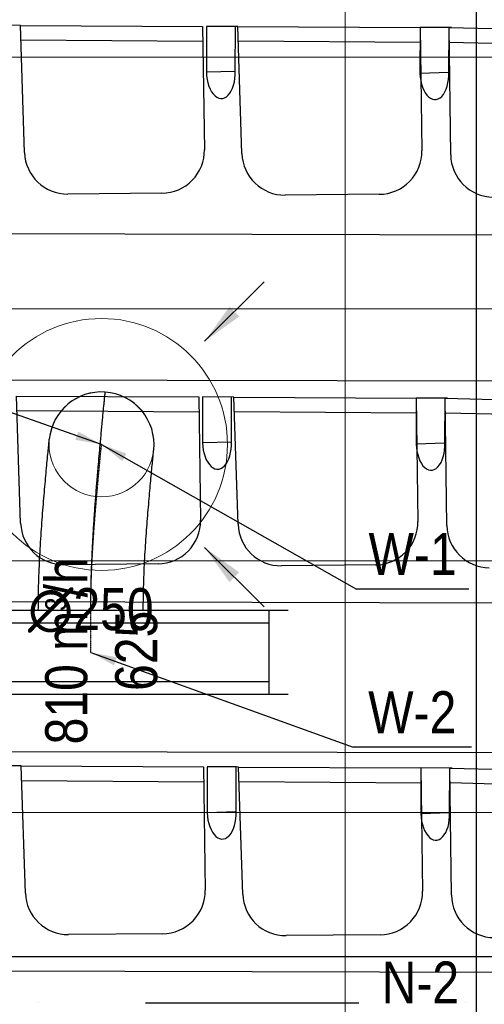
# Model space of a CAD drawing. Header units: millimetres. Extents: x -32221 to 212500, y 31663 to 93766.
# Tile 20 of 256: x 20848 to 21954, y 41738 to 44084. Entities that reach past the tile are written whole.
import ezdxf

# ---------------------------------------------------------------- set-up
doc = ezdxf.new("R2010")
doc.units = ezdxf.units.MM
doc.linetypes.add('DASHDOT', pattern=[1, 0.5, -0.25, 0, -0.25])
doc.linetypes.add('DASHDOTX2', pattern=[50.8, 25.4, -12.7, 0, -12.7])
doc.layers.get('0').update_dxf_attribs({"color": 251})
for name, color, linetype in [('FLUID-N-100-NUM', 251, 'Continuous'), ('FLUID-W', 251, 'Continuous'), ('FLUID-W-100-ARRGR', 251, 'Continuous'), ('FLUID-W-100-DIM', 251, 'Continuous'), ('FLUID-W-100-INF', 251, 'Continuous'), ('FLUID-W-100-NUM', 251, 'Continuous'), ('FLUID-W-SYM', 251, 'Continuous'), ('osie', 251, 'Continuous'), ('Sciany', 251, 'Continuous'), ('Wyposazenie', 251, 'Continuous')]:
    doc.layers.add(name, color=color, linetype=linetype)
doc.layers.add('kasetony', color=251, linetype='Continuous', lineweight=5)
doc.layers.add('Wywiewniki', color=251, linetype='Continuous', lineweight=20)
doc.styles.add('FDBES', font='simplex.shx')
doc.styles.get("Standard").update_dxf_attribs({"font": 'ARIALN.TTF'})
doc.linetypes.add('ZIGZAG', pattern='A,0.0001,-0.2,[131,ltypeshp.shx,S=0.2,R=0,X=-0.2,Y=0],-0.4,[131,ltypeshp.shx,S=0.2,R=180,X=0.2,Y=0],-0.2', length=0.8001)
doc.dimstyles.new('FDBES', dxfattribs={"dimscale": 50, "dimtxt": 4, "dimasz": 2.5, "dimexe": 0.8, "dimexo": 2, "dimgap": 1, "dimtad": 1, "dimdsep": 46, "dimtxsty": 'FDBES', "dimcen": 2.5, "dimclrd": 4, "dimclre": 5, "dimadec": 0, "dimazin": 0, "dimtfac": 1, "dimtmove": 0, "dimatfit": 3, "dimfxl": 1, "dimarcsym": 0})

# ---------------------------------------------------------------- blocks, each defined once
blk = doc.blocks.new('*U194')
at = {"color": 14, "linetype": 'Continuous', "lineweight": -2}
for p, q in [((-100, 470), (-100, -470)), ((100, 470), (100, -470))]:
    blk.add_line(p, q, dxfattribs=at)
at = {"color": 0, "linetype": 'ByBlock', "lineweight": -2}
for p, q in [((100, 425), (-100, 425)), ((-100, -425), (100, -425))]:
    blk.add_line(p, q, dxfattribs=at)
at = {"color": 1, "linetype": 'Continuous', "lineweight": -3}
for p, q in [((-70, 425), (-70, -425)), ((70, 425), (70, -425))]:
    blk.add_line(p, q, dxfattribs=at)
blk = doc.blocks.new('*U183')
at = {"layer": 'FLUID-W-SYM', "color": 2, "linetype": 'DASHDOT', "lineweight": -3}
for q in [(50, 0), (-20, 0)]:
    blk.add_line((-50, 0), q, dxfattribs=at)
blk = doc.blocks.new('*U182')
at = {"color": 0, "linetype": 'ByBlock', "lineweight": -2}
blk.add_circle((0, 0), 0.05, dxfattribs=at)
blk = doc.blocks.new('*U214')
at = {"color": 14, "linetype": 'Continuous', "lineweight": -2, "extrusion": (-1, -1.82781e-16, -1.96635e-16)}
blk.add_ellipse((0, 0), major_axis=(0, 124.7, 8.8), ratio=1, start_param=0, end_param=1.540828, dxfattribs=at)
at = {"color": 14, "linetype": 'Continuous', "lineweight": -2, "extrusion": (-1, -1.85511e-18, -1.6533e-16)}
blk.add_ellipse((0, 0), major_axis=(0, -12.6, 124.4), ratio=1, start_param=0, end_param=1.600795, dxfattribs=at)
at = {"color": 20, "linetype": 'ZIGZAG', "lineweight": -2, "ltscale": 50}
for points, knots in [([(0, -395.6, -25.6), (0, -376.2, -25.6), (0, -337.4, -25.1), (0, -285.5, -23.4), (0, -240.4, -21.3), (0, -201.9, -19.1), (0, -163.9, -16.6), (0, -126.5, -13.9), (0, -100.5, -11.8), (0, -85.4, -10.5), (0, -79.4, -10), (0, -68.8, -9.1), (0, -50.8, -7.6), (0, -27, -5.5), (0, -3.7, -3.4), (0, 16.1, -1.6), (0, 32.5, -0.1), (0, 48.4, 1.4), (0, 63.4, 2.8), (0, 77.5, 4.2), (0, 90.5, 5.4), (0, 101.9, 6.6), (0, 109.9, 7.3), (0, 115.8, 7.9), (0, 120.1, 8.4), (0, 123, 8.7), (0, 124.4, 8.8), (0, 124.7, 8.8), (0, 124.7, 8.8)], [0, 0, 0, 0, 47.23951, 94.479021, 125.972028, 157.465034, 188.958041, 220.451048, 251.944055, 255.880681, 259.817307, 267.690559, 283.437062, 307.056817, 330.676572, 346.423076, 362.169579, 377.916083, 393.662586, 409.409089, 425.155593, 440.902096, 456.6486, 464.521852, 476.331729, 488.141607, 496.014858, 503.88811, 503.88811, 503.88811, 503.88811]), ([(0, -395.6, -150.6), (0, -384.6, -150.5), (0, -362.5, -150.4), (0, -318.5, -149.4), (0, -264.2, -147.2), (0, -201.1, -143.2), (0, -141.6, -138.5), (0, -86.3, -133.8), (0, -45.4, -130), (0, -18, -127.4), (0, -1.5, -125.8), (0, 7.9, -124.8), (0, 11.8, -124.4), (0, 12.3, -124.4), (0, 12.6, -124.4)], [0, 0, 0, 0, 33.088523, 66.177046, 132.354092, 198.531138, 264.708184, 330.88523, 397.062276, 430.150799, 463.239322, 496.327845, 512.872107, 529.416368, 529.416368, 529.416368, 529.416368]), ([(0, -395.6, 99.4), (0, -385.1, 99.5), (0, -364, 99.6), (0, -322, 100.6), (0, -270.4, 102.9), (0, -211, 106.8), (0, -155.2, 111.2), (0, -103.5, 115.7), (0, -65.4, 119.2), (0, -40.2, 121.6), (0, -25.1, 123.1), (0, -16.5, 124), (0, -13.2, 124.3), (0, -12.8, 124.3), (0, -12.6, 124.4)], [0, 0, 0, 0, 31.610483, 63.220967, 126.441933, 189.6629, 252.883867, 316.104834, 379.3258, 410.936284, 442.546767, 474.15725, 489.962492, 505.767734, 505.767734, 505.767734, 505.767734])]:
    blk.add_open_spline(points, degree=3, knots=knots, dxfattribs=at)
at = {"layer": 'FLUID-W-SYM', "color": 2, "linetype": 'DASHDOT', "lineweight": -3}
blk.add_open_spline([(0, -395.6, -25.6), (0, -310, -25.6), (0, -147, -14.8), (0, 0), (0, 0)], degree=3, knots=[0, 0, 0, 0, 256.734191, 503.88811, 503.88811, 503.88811, 503.88811], dxfattribs=at)
blk = doc.blocks.new('*U42')
at = {"color": 0, "insert": (-1135.2, 398.6), "char_height": 100, "width": 1600, "attachment_point": 5, "line_spacing_factor": 1.1}
blk.add_mtext('Smay\\PNS8-R1-A-625-54-SL9010/ SRt-300-g-248P\\P625', dxfattribs=at)
blk.add_mtext('Smay\\PNS8-R1-A-625-54-SL9010/ SRt-300-g-248P\\P625', dxfattribs=at)
blk.add_mtext('Smay\\PNS8-R1-A-625-54-SL9010/ SRt-300-g-248P\\P625', dxfattribs=at)
blk.add_mtext('Smay\\PNS8-R1-A-625-54-SL9010/ SRt-300-g-248P\\P625', dxfattribs=at)
blk.add_mtext('Smay\\PNS8-R1-A-625-54-SL9010/ SRt-300-g-248P\\P625', dxfattribs=at)
blk.add_mtext('Smay\\PNS8-R1-A-625-54-SL9010/ SRt-300-g-248P\\P625', dxfattribs=at)
blk.add_mtext('Smay\\PNS8-R1-A-625-54-SL9010/ SRt-300-g-248P\\P625', dxfattribs=at)
blk.add_mtext('Smay\\PNS8-R1-A-625-54-SL9010/ SRt-300-g-248P\\P625', dxfattribs=at)
blk.add_mtext('Smay\\PNS8-R1-A-625-54-SL9010/ SRt-300-g-248P\\P625', dxfattribs=at)
blk.add_mtext('Smay\\PNS8-R1-A-625-54-SL9010/ SRt-300-g-248P\\P625', dxfattribs=at)
blk.add_mtext('Smay\\PNS8-R1-A-625-54-SL9010/ SRt-300-g-248P\\P625', dxfattribs=at)
blk.add_mtext('Smay\\PNS8-R1-A-625-54-SL9010/ SRt-300-g-248P\\P625', dxfattribs=at)
blk.add_mtext('Smay\\PNS8-R1-A-625-54-SL9010/ SRt-300-g-248P\\P625', dxfattribs=at)
blk.add_mtext('Smay\\PNS8-R1-A-625-54-SL9010/ SRt-300-g-248P\\P625', dxfattribs=at)
blk.add_mtext('Smay\\PNS8-R1-A-625-54-SL9010/ SRt-300-g-248P\\P625', dxfattribs=at)
blk.add_mtext('Smay\\PNS8-R1-A-625-54-SL9010/ SRt-300-g-248P\\P625', dxfattribs=at)
at = {"color": 0}
blk.add_leader([(0, 0), (-411.7, 144.5)], dimstyle='FDBES', override={"dimscale": 25, "dimclrd": 0, "dimclre": 0}, dxfattribs=at)
blk.add_leader([(0, 0), (-411.7, 144.5)], dimstyle='FDBES', override={"dimscale": 25, "dimclrd": 0, "dimclre": 0}, dxfattribs=at)
blk.add_leader([(0, 0), (-411.7, 144.5)], dimstyle='FDBES', override={"dimscale": 25, "dimclrd": 0, "dimclre": 0}, dxfattribs=at)
blk.add_leader([(0, 0), (-411.7, 144.5)], dimstyle='FDBES', override={"dimscale": 25, "dimclrd": 0, "dimclre": 0}, dxfattribs=at)
blk.add_leader([(0, 0), (-411.7, 144.5)], dimstyle='FDBES', override={"dimscale": 25, "dimclrd": 0, "dimclre": 0}, dxfattribs=at)
blk.add_leader([(0, 0), (-411.7, 144.5)], dimstyle='FDBES', override={"dimscale": 25, "dimclrd": 0, "dimclre": 0}, dxfattribs=at)
blk.add_leader([(0, 0), (-411.7, 144.5)], dimstyle='FDBES', override={"dimscale": 25, "dimclrd": 0, "dimclre": 0}, dxfattribs=at)
blk.add_leader([(0, 0), (-411.7, 144.5)], dimstyle='FDBES', override={"dimscale": 25, "dimclrd": 0, "dimclre": 0}, dxfattribs=at)
blk.add_leader([(0, 0), (-411.7, 144.5)], dimstyle='FDBES', override={"dimscale": 25, "dimclrd": 0, "dimclre": 0}, dxfattribs=at)
blk.add_leader([(0, 0), (-411.7, 144.5)], dimstyle='FDBES', override={"dimscale": 25, "dimclrd": 0, "dimclre": 0}, dxfattribs=at)
blk.add_leader([(0, 0), (-411.7, 144.5)], dimstyle='FDBES', override={"dimscale": 25, "dimclrd": 0, "dimclre": 0}, dxfattribs=at)
blk.add_leader([(0, 0), (-411.7, 144.5)], dimstyle='FDBES', override={"dimscale": 25, "dimclrd": 0, "dimclre": 0}, dxfattribs=at)
blk.add_leader([(0, 0), (-411.7, 144.5)], dimstyle='FDBES', override={"dimscale": 25, "dimclrd": 0, "dimclre": 0}, dxfattribs=at)
blk.add_leader([(0, 0), (-411.7, 144.5)], dimstyle='FDBES', override={"dimscale": 25, "dimclrd": 0, "dimclre": 0}, dxfattribs=at)
blk.add_leader([(0, 0), (-411.7, 144.5)], dimstyle='FDBES', override={"dimscale": 25, "dimclrd": 0, "dimclre": 0}, dxfattribs=at)
blk.add_leader([(0, 0), (-411.7, 144.5)], dimstyle='FDBES', override={"dimscale": 25, "dimclrd": 0, "dimclre": 0}, dxfattribs=at)
blk = doc.blocks.new('*U106')
at = {"color": 6}
blk.add_line((910.1, 72.3), (660.2, 72.3), dxfattribs=at)
blk.add_line((910.1, 72.3), (660.2, 72.3), dxfattribs=at)
blk.add_line((910.1, 72.3), (660.2, 72.3), dxfattribs=at)
blk.add_line((910.1, 72.3), (660.2, 72.3), dxfattribs=at)
blk.add_line((910.1, 72.3), (660.2, 72.3), dxfattribs=at)
blk.add_line((910.1, 72.3), (660.2, 72.3), dxfattribs=at)
blk.add_line((910.1, 72.3), (660.2, 72.3), dxfattribs=at)
blk.add_line((910.1, 72.3), (660.2, 72.3), dxfattribs=at)
blk.add_line((910.1, 72.3), (660.2, 72.3), dxfattribs=at)
blk.add_line((910.1, 72.3), (660.2, 72.3), dxfattribs=at)
blk.add_line((910.1, 72.3), (660.2, 72.3), dxfattribs=at)
blk.add_line((910.1, 72.3), (660.2, 72.3), dxfattribs=at)
blk.add_line((910.1, 72.3), (660.2, 72.3), dxfattribs=at)
at = {"color": 0, "insert": (785.2, 72.3), "char_height": 100, "attachment_point": 5}
blk.add_mtext('N-2\\P ', dxfattribs=at)
blk.add_mtext('N-2\\P ', dxfattribs=at)
blk.add_mtext('N-2\\P ', dxfattribs=at)
blk.add_mtext('N-2\\P ', dxfattribs=at)
blk.add_mtext('N-2\\P ', dxfattribs=at)
blk.add_mtext('N-2\\P ', dxfattribs=at)
blk.add_mtext('N-2\\P ', dxfattribs=at)
blk.add_mtext('N-2\\P ', dxfattribs=at)
blk.add_mtext('N-2\\P ', dxfattribs=at)
blk.add_mtext('N-2\\P ', dxfattribs=at)
blk.add_mtext('N-2\\P ', dxfattribs=at)
blk.add_mtext('N-2\\P ', dxfattribs=at)
blk.add_mtext('N-2\\P ', dxfattribs=at)
blk.add_leader([(0, 0), (660.2, 72.3)], dimstyle='FDBES', override={"dimscale": 25, "dimclrd": 256, "dimclre": 256})
blk.add_leader([(0, 0), (660.2, 72.3)], dimstyle='FDBES', override={"dimscale": 25, "dimclrd": 256, "dimclre": 256})
blk.add_leader([(0, 0), (660.2, 72.3)], dimstyle='FDBES', override={"dimscale": 25, "dimclrd": 256, "dimclre": 256})
blk.add_leader([(0, 0), (660.2, 72.3)], dimstyle='FDBES', override={"dimscale": 25, "dimclrd": 256, "dimclre": 256})
blk.add_leader([(0, 0), (660.2, 72.3)], dimstyle='FDBES', override={"dimscale": 25, "dimclrd": 256, "dimclre": 256})
blk.add_leader([(0, 0), (660.2, 72.3)], dimstyle='FDBES', override={"dimscale": 25, "dimclrd": 256, "dimclre": 256})
blk.add_leader([(0, 0), (660.2, 72.3)], dimstyle='FDBES', override={"dimscale": 25, "dimclrd": 256, "dimclre": 256})
blk.add_leader([(0, 0), (660.2, 72.3)], dimstyle='FDBES', override={"dimscale": 25, "dimclrd": 256, "dimclre": 256})
blk.add_leader([(0, 0), (660.2, 72.3)], dimstyle='FDBES', override={"dimscale": 25, "dimclrd": 256, "dimclre": 256})
blk.add_leader([(0, 0), (660.2, 72.3)], dimstyle='FDBES', override={"dimscale": 25, "dimclrd": 256, "dimclre": 256})
blk.add_leader([(0, 0), (660.2, 72.3)], dimstyle='FDBES', override={"dimscale": 25, "dimclrd": 256, "dimclre": 256})
blk.add_leader([(0, 0), (660.2, 72.3)], dimstyle='FDBES', override={"dimscale": 25, "dimclrd": 256, "dimclre": 256})
blk.add_leader([(0, 0), (660.2, 72.3)], dimstyle='FDBES', override={"dimscale": 25, "dimclrd": 256, "dimclre": 256})
blk = doc.blocks.new('*U110')
at = {"color": 6}
blk.add_line((874.8, -344.5), (607.7, -344.5), dxfattribs=at)
blk.add_line((874.8, -344.5), (607.7, -344.5), dxfattribs=at)
blk.add_line((874.8, -344.5), (607.7, -344.5), dxfattribs=at)
blk.add_line((874.8, -344.5), (607.7, -344.5), dxfattribs=at)
blk.add_line((874.8, -344.5), (607.7, -344.5), dxfattribs=at)
blk.add_line((874.8, -344.5), (607.7, -344.5), dxfattribs=at)
blk.add_line((874.8, -344.5), (607.7, -344.5), dxfattribs=at)
blk.add_line((874.8, -344.5), (607.7, -344.5), dxfattribs=at)
blk.add_line((874.8, -344.5), (607.7, -344.5), dxfattribs=at)
blk.add_line((874.8, -344.5), (607.7, -344.5), dxfattribs=at)
blk.add_line((874.8, -344.5), (607.7, -344.5), dxfattribs=at)
blk.add_line((874.8, -344.5), (607.7, -344.5), dxfattribs=at)
blk.add_line((874.8, -344.5), (607.7, -344.5), dxfattribs=at)
blk.add_line((874.8, -344.5), (607.7, -344.5), dxfattribs=at)
blk.add_line((874.8, -344.5), (607.7, -344.5), dxfattribs=at)
blk.add_line((874.8, -344.5), (607.7, -344.5), dxfattribs=at)
at = {"color": 0, "insert": (741.2, -344.5), "char_height": 100, "attachment_point": 5}
blk.add_mtext('W-1\\P ', dxfattribs=at)
blk.add_mtext('W-1\\P ', dxfattribs=at)
blk.add_mtext('W-1\\P ', dxfattribs=at)
blk.add_mtext('W-1\\P ', dxfattribs=at)
blk.add_mtext('W-1\\P ', dxfattribs=at)
blk.add_mtext('W-1\\P ', dxfattribs=at)
blk.add_mtext('W-1\\P ', dxfattribs=at)
blk.add_mtext('W-1\\P ', dxfattribs=at)
blk.add_mtext('W-1\\P ', dxfattribs=at)
blk.add_mtext('W-1\\P ', dxfattribs=at)
blk.add_mtext('W-1\\P ', dxfattribs=at)
blk.add_mtext('W-1\\P ', dxfattribs=at)
blk.add_mtext('W-1\\P ', dxfattribs=at)
blk.add_mtext('W-1\\P ', dxfattribs=at)
blk.add_mtext('W-1\\P ', dxfattribs=at)
blk.add_mtext('W-1\\P ', dxfattribs=at)
blk.add_leader([(0, 0), (607.7, -344.5)], dimstyle='FDBES', override={"dimscale": 25, "dimclrd": 256, "dimclre": 256})
blk.add_leader([(0, 0), (607.7, -344.5)], dimstyle='FDBES', override={"dimscale": 25, "dimclrd": 256, "dimclre": 256})
blk.add_leader([(0, 0), (607.7, -344.5)], dimstyle='FDBES', override={"dimscale": 25, "dimclrd": 256, "dimclre": 256})
blk.add_leader([(0, 0), (607.7, -344.5)], dimstyle='FDBES', override={"dimscale": 25, "dimclrd": 256, "dimclre": 256})
blk.add_leader([(0, 0), (607.7, -344.5)], dimstyle='FDBES', override={"dimscale": 25, "dimclrd": 256, "dimclre": 256})
blk.add_leader([(0, 0), (607.7, -344.5)], dimstyle='FDBES', override={"dimscale": 25, "dimclrd": 256, "dimclre": 256})
blk.add_leader([(0, 0), (607.7, -344.5)], dimstyle='FDBES', override={"dimscale": 25, "dimclrd": 256, "dimclre": 256})
blk.add_leader([(0, 0), (607.7, -344.5)], dimstyle='FDBES', override={"dimscale": 25, "dimclrd": 256, "dimclre": 256})
blk.add_leader([(0, 0), (607.7, -344.5)], dimstyle='FDBES', override={"dimscale": 25, "dimclrd": 256, "dimclre": 256})
blk.add_leader([(0, 0), (607.7, -344.5)], dimstyle='FDBES', override={"dimscale": 25, "dimclrd": 256, "dimclre": 256})
blk.add_leader([(0, 0), (607.7, -344.5)], dimstyle='FDBES', override={"dimscale": 25, "dimclrd": 256, "dimclre": 256})
blk.add_leader([(0, 0), (607.7, -344.5)], dimstyle='FDBES', override={"dimscale": 25, "dimclrd": 256, "dimclre": 256})
blk.add_leader([(0, 0), (607.7, -344.5)], dimstyle='FDBES', override={"dimscale": 25, "dimclrd": 256, "dimclre": 256})
blk.add_leader([(0, 0), (607.7, -344.5)], dimstyle='FDBES', override={"dimscale": 25, "dimclrd": 256, "dimclre": 256})
blk.add_leader([(0, 0), (607.7, -344.5)], dimstyle='FDBES', override={"dimscale": 25, "dimclrd": 256, "dimclre": 256})
blk.add_leader([(0, 0), (607.7, -344.5)], dimstyle='FDBES', override={"dimscale": 25, "dimclrd": 256, "dimclre": 256})
blk = doc.blocks.new('*U120')
at = {"color": 6}
blk.add_line((906.9, -225.9), (624.7, -225.9), dxfattribs=at)
blk.add_line((906.9, -225.9), (624.7, -225.9), dxfattribs=at)
blk.add_line((906.9, -225.9), (624.7, -225.9), dxfattribs=at)
blk.add_line((906.9, -225.9), (624.7, -225.9), dxfattribs=at)
blk.add_line((906.9, -225.9), (624.7, -225.9), dxfattribs=at)
blk.add_line((906.9, -225.9), (624.7, -225.9), dxfattribs=at)
blk.add_line((906.9, -225.9), (624.7, -225.9), dxfattribs=at)
blk.add_line((906.9, -225.9), (624.7, -225.9), dxfattribs=at)
blk.add_line((906.9, -225.9), (624.7, -225.9), dxfattribs=at)
blk.add_line((906.9, -225.9), (624.7, -225.9), dxfattribs=at)
blk.add_line((906.9, -225.9), (624.7, -225.9), dxfattribs=at)
blk.add_line((906.9, -225.9), (624.7, -225.9), dxfattribs=at)
blk.add_line((906.9, -225.9), (624.7, -225.9), dxfattribs=at)
blk.add_line((906.9, -225.9), (624.7, -225.9), dxfattribs=at)
blk.add_line((906.9, -225.9), (624.7, -225.9), dxfattribs=at)
blk.add_line((906.9, -225.9), (624.7, -225.9), dxfattribs=at)
at = {"color": 0, "insert": (765.8, -225.9), "char_height": 100, "attachment_point": 5}
blk.add_mtext('W-2\\P ', dxfattribs=at)
blk.add_mtext('W-2\\P ', dxfattribs=at)
blk.add_mtext('W-2\\P ', dxfattribs=at)
blk.add_mtext('W-2\\P ', dxfattribs=at)
blk.add_mtext('W-2\\P ', dxfattribs=at)
blk.add_mtext('W-2\\P ', dxfattribs=at)
blk.add_mtext('W-2\\P ', dxfattribs=at)
blk.add_mtext('W-2\\P ', dxfattribs=at)
blk.add_mtext('W-2\\P ', dxfattribs=at)
blk.add_mtext('W-2\\P ', dxfattribs=at)
blk.add_mtext('W-2\\P ', dxfattribs=at)
blk.add_mtext('W-2\\P ', dxfattribs=at)
blk.add_mtext('W-2\\P ', dxfattribs=at)
blk.add_mtext('W-2\\P ', dxfattribs=at)
blk.add_mtext('W-2\\P ', dxfattribs=at)
blk.add_mtext('W-2\\P ', dxfattribs=at)
blk.add_leader([(0, 0), (624.7, -225.9)], dimstyle='FDBES', override={"dimscale": 25, "dimclrd": 256, "dimclre": 256})
blk.add_leader([(0, 0), (624.7, -225.9)], dimstyle='FDBES', override={"dimscale": 25, "dimclrd": 256, "dimclre": 256})
blk.add_leader([(0, 0), (624.7, -225.9)], dimstyle='FDBES', override={"dimscale": 25, "dimclrd": 256, "dimclre": 256})
blk.add_leader([(0, 0), (624.7, -225.9)], dimstyle='FDBES', override={"dimscale": 25, "dimclrd": 256, "dimclre": 256})
blk.add_leader([(0, 0), (624.7, -225.9)], dimstyle='FDBES', override={"dimscale": 25, "dimclrd": 256, "dimclre": 256})
blk.add_leader([(0, 0), (624.7, -225.9)], dimstyle='FDBES', override={"dimscale": 25, "dimclrd": 256, "dimclre": 256})
blk.add_leader([(0, 0), (624.7, -225.9)], dimstyle='FDBES', override={"dimscale": 25, "dimclrd": 256, "dimclre": 256})
blk.add_leader([(0, 0), (624.7, -225.9)], dimstyle='FDBES', override={"dimscale": 25, "dimclrd": 256, "dimclre": 256})
blk.add_leader([(0, 0), (624.7, -225.9)], dimstyle='FDBES', override={"dimscale": 25, "dimclrd": 256, "dimclre": 256})
blk.add_leader([(0, 0), (624.7, -225.9)], dimstyle='FDBES', override={"dimscale": 25, "dimclrd": 256, "dimclre": 256})
blk.add_leader([(0, 0), (624.7, -225.9)], dimstyle='FDBES', override={"dimscale": 25, "dimclrd": 256, "dimclre": 256})
blk.add_leader([(0, 0), (624.7, -225.9)], dimstyle='FDBES', override={"dimscale": 25, "dimclrd": 256, "dimclre": 256})
blk.add_leader([(0, 0), (624.7, -225.9)], dimstyle='FDBES', override={"dimscale": 25, "dimclrd": 256, "dimclre": 256})
blk.add_leader([(0, 0), (624.7, -225.9)], dimstyle='FDBES', override={"dimscale": 25, "dimclrd": 256, "dimclre": 256})
blk.add_leader([(0, 0), (624.7, -225.9)], dimstyle='FDBES', override={"dimscale": 25, "dimclrd": 256, "dimclre": 256})
blk.add_leader([(0, 0), (624.7, -225.9)], dimstyle='FDBES', override={"dimscale": 25, "dimclrd": 256, "dimclre": 256})
blk = doc.blocks.new('*U243')
at = {"color": 0}
blk.add_leader([(0, 0), (-141.4, -141.4)], dimstyle='FDBES', override={"dimscale": 40, "dimclrd": 0}, dxfattribs=at)
blk = doc.blocks.new('*U244')
at = {"color": 0}
blk.add_leader([(0, 0), (141.4, -141.4)], dimstyle='FDBES', override={"dimscale": 40, "dimclrd": 0}, dxfattribs=at)

msp = doc.modelspace()

# ---------------------------------------------------------------- linework, layer by layer
at = {"layer": 'kasetony'}
for p, q in [((21622.937, 43994.948), (21622.937, 44594.948)), ((21622.937, 44594.948), (21622.937, 43994.948)), ((20422.937, 43994.948), (21622.937, 43994.948)), ((21622.937, 43994.948), (20422.937, 43994.948)), ((21622.937, 43994.948), (22822.937, 43994.948)), ((21622.937, 43394.948), (21622.937, 43994.948)), ((21622.937, 43994.948), (21622.937, 43394.948)), ((22822.937, 43994.948), (21622.937, 43994.948)), ((20422.937, 43394.948), (21622.937, 43394.948)), ((21622.937, 43394.948), (20422.937, 43394.948)), ((21622.937, 43394.948), (22822.937, 43394.948)), ((21622.937, 42794.948), (21622.937, 43394.948)), ((21622.937, 43394.948), (21622.937, 42794.948)), ((22822.937, 43394.948), (21622.937, 43394.948)), ((20422.937, 42794.948), (21622.937, 42794.948)), ((21622.937, 42794.948), (20422.937, 42794.948)), ((21622.937, 42794.948), (22822.937, 42794.948)), ((21622.937, 42194.948), (21622.937, 42794.948)), ((21622.937, 42794.948), (21622.937, 42194.948)), ((22822.937, 42794.948), (21622.937, 42794.948)), ((20422.937, 42194.948), (21622.937, 42194.948)), ((21622.937, 42194.948), (20422.937, 42194.948)), ((21622.937, 42194.948), (22822.937, 42194.948)), ((21622.937, 41594.948), (21622.937, 42194.948)), ((21622.937, 42194.948), (21622.937, 41594.948)), ((22822.937, 42194.948), (21622.937, 42194.948))]:
    msp.add_line(p, q, dxfattribs=at)
at = {"layer": 'osie'}
for p, q in [((21934.679, 64401.551), (21934.679, 32871.067)), ((16067.05, 41851.817), (26299.072, 41851.817))]:
    msp.add_line(p, q, dxfattribs=at)
at = {"layer": 'osie', "linetype": 'DASHDOTX2', "ltscale": 20}
msp.add_line((16066.85, 41741.817), (26284.218, 41741.817), dxfattribs=at)
at = {"layer": 'Sciany'}
for p, q in [((22860.697, 43220.579), (16190.942, 43236.294)), ((22852.799, 42334.878), (16190.059, 42350.571))]:
    msp.add_line(p, q, dxfattribs=at)
at = {"layer": 'Wyposazenie'}
for p, q in [((20849.35, 44070.321), (20774.521, 44070.699)), ((20849.35, 44070.321), (21283.366, 44068.129)), ((20859.137, 43767.441), (20849.35, 44070.321)), ((21283.366, 44068.129), (21287.67, 43774.31)), ((21292.432, 44068.083), (21292.277, 43959.375)), ((21292.432, 44068.083), (21292.277, 43959.375)), ((21361.599, 44067.734), (21292.432, 44068.083)), ((21367.26, 44067.705), (21292.432, 44068.083)), ((21361.063, 43961.598), (21361.599, 44067.734)), ((21361.063, 43961.598), (21361.599, 44067.734)), ((21367.26, 44067.705), (21801.277, 44065.513)), ((21377.048, 43764.826), (21367.26, 44067.705)), ((21801.277, 44065.513), (21801.123, 43956.806)), ((21801.277, 44065.513), (21801.123, 43956.806)), ((21801.277, 44065.513), (21805.581, 43771.695)), ((21870.445, 44065.164), (21801.277, 44065.513)), ((21876.106, 44065.135), (21801.277, 44065.513)), ((21869.909, 43959.028), (21870.445, 44065.164)), ((21869.909, 43959.028), (21870.445, 44065.164)), ((21870.445, 44065.164), (22304.339, 44054.621)), ((21874.402, 43762.152), (21870.445, 44065.164)), ((20850.629, 44035.899), (21283.884, 44032.769)), ((21368.54, 44033.283), (21801.795, 44030.153)), ((21871.062, 44030.724), (22304.176, 44019.257)), ((21292.277, 43959.375), (21361.063, 43961.598)), ((21292.277, 43959.375), (21361.063, 43961.598)), ((21801.123, 43956.806), (21869.909, 43959.028)), ((21801.123, 43956.806), (21869.909, 43959.028)), ((21186.394, 43670.586), (20962.259, 43668.516)), ((21704.305, 43667.97), (21480.17, 43665.9)), ((22862.247, 43568.656), (17664.766, 43580.897)), ((20840.123, 43187.294), (21274.14, 43185.102)), ((20849.91, 42884.414), (20840.123, 43187.294)), ((21274.14, 43185.102), (21278.444, 42891.283)), ((21283.205, 43185.056), (21283.051, 43076.348)), ((21283.205, 43185.056), (21283.051, 43076.348)), ((21352.373, 43184.707), (21283.205, 43185.056)), ((21358.034, 43184.678), (21283.205, 43185.056)), ((21351.837, 43078.571), (21352.373, 43184.707)), ((21351.837, 43078.571), (21352.373, 43184.707)), ((21358.034, 43184.678), (21792.051, 43182.486)), ((21367.821, 42881.799), (21358.034, 43184.678)), ((21792.051, 43182.486), (21791.896, 43073.779)), ((21792.051, 43182.486), (21791.896, 43073.779)), ((21792.051, 43182.486), (21796.355, 42888.668)), ((21861.218, 43182.137), (21792.051, 43182.486)), ((21866.879, 43182.109), (21792.051, 43182.486)), ((21860.682, 43076.001), (21861.218, 43182.137)), ((21860.682, 43076.001), (21861.218, 43182.137)), ((21861.218, 43182.137), (22295.112, 43171.594)), ((21865.175, 42879.125), (21861.218, 43182.137)), ((20841.403, 43152.872), (21274.658, 43149.742)), ((21359.314, 43150.256), (21792.569, 43147.126)), ((21861.835, 43147.697), (22294.95, 43136.23)), ((21283.051, 43076.348), (21351.837, 43078.571)), ((21283.051, 43076.348), (21351.837, 43078.571)), ((21791.896, 43073.779), (21860.682, 43076.001)), ((21791.896, 43073.779), (21860.682, 43076.001)), ((21177.167, 42787.559), (20953.033, 42785.489)), ((21695.078, 42784.943), (21470.944, 42782.874)), ((22867.77, 42691.833), (17665.359, 42704.087)), ((20851.285, 42306.09), (20776.456, 42306.468)), ((20851.285, 42306.09), (21285.301, 42303.899)), ((20861.072, 42003.211), (20851.285, 42306.09)), ((21285.301, 42303.899), (21289.605, 42010.08)), ((21294.367, 42303.853), (21294.212, 42195.145)), ((21294.367, 42303.853), (21294.212, 42195.145)), ((21363.534, 42303.503), (21294.367, 42303.853)), ((21369.195, 42303.475), (21294.367, 42303.853)), ((21362.998, 42197.368), (21363.534, 42303.503)), ((21362.998, 42197.368), (21363.534, 42303.503)), ((21369.195, 42303.475), (21803.212, 42301.283)), ((21378.983, 42000.595), (21369.195, 42303.475)), ((21803.212, 42301.283), (21803.058, 42192.575)), ((21803.212, 42301.283), (21803.058, 42192.575)), ((21803.212, 42301.283), (21807.516, 42007.464)), ((21872.38, 42300.934), (21803.212, 42301.283)), ((21878.041, 42300.905), (21803.212, 42301.283)), ((21871.844, 42194.798), (21872.38, 42300.934)), ((21871.844, 42194.798), (21872.38, 42300.934)), ((21872.38, 42300.934), (22306.274, 42290.39)), ((21876.337, 41997.922), (21872.38, 42300.934)), ((20852.564, 42271.668), (21285.819, 42268.538)), ((21370.475, 42269.053), (21803.73, 42265.923)), ((21872.997, 42266.493), (22306.111, 42255.027)), ((21294.212, 42195.145), (21362.998, 42197.368)), ((21294.212, 42195.145), (21362.998, 42197.368)), ((21803.058, 42192.575), (21871.844, 42194.798)), ((21803.058, 42192.575), (21871.844, 42194.798)), ((21188.329, 41906.355), (20964.194, 41904.286)), ((21706.24, 41903.74), (21482.105, 41901.67)), ((22865.698, 41811.925), (17667.575, 41824.168))]:
    msp.add_line(p, q, dxfattribs=at)
for centre, start, end in [((20961.315, 43770.743), 181.850846, 270.529054), ((21185.45, 43772.813), 270.529054, 0.839276), ((21479.226, 43768.128), 181.850846, 270.529054), ((21703.361, 43770.197), 270.529054, 0.839276), ((21976.625, 43763.487), 180.748252, 269.42646), ((20952.089, 42887.716), 181.850846, 270.529054), ((21176.223, 42889.786), 270.529054, 0.839276), ((21694.134, 42887.17), 270.529054, 0.839276), ((21470, 42885.101), 181.850846, 270.529054), ((21967.398, 42880.46), 180.748252, 269.42646), ((20963.25, 42006.513), 181.850846, 270.529054), ((21187.385, 42008.582), 270.529054, 0.839276), ((21481.161, 42003.897), 181.850846, 270.529054), ((21705.296, 42005.967), 270.529054, 0.839276), ((21978.56, 41999.257), 180.748252, 269.42646)]:
    msp.add_arc(centre, 102.232, start, end, dxfattribs=at)
for centre in [(21326.67, 43960.487), (21326.67, 43960.487), (21835.516, 43957.917), (21835.516, 43957.917), (21317.444, 43077.46), (21317.444, 43077.46), (21826.289, 43074.89), (21826.289, 43074.89), (21328.605, 42196.256), (21328.605, 42196.256), (21837.451, 42193.686), (21837.451, 42193.686)]:
    msp.add_ellipse(centre, major_axis=(-2.082, 64.439), ratio=0.53373009, start_param=1.44454642, end_param=4.71238898, dxfattribs=at)
at = {"layer": 'Wywiewniki'}
for radius in [300, 125]:
    msp.add_circle((21042.548, 43072.019), radius, dxfattribs=at)

# ---------------------------------------------------------------- block references
at = {"layer": 'FLUID-N-100-NUM', "linetype": 'ByBlock'}
msp.add_blockref('*U106', (21016.977, 41634.367, 7327.5), dxfattribs=at)
at = {"layer": 'FLUID-W', "color": 1, "linetype": 'Continuous', "extrusion": (1, 0, -1.83697e-16), "rotation": 270}
msp.add_blockref('*U214', (43072.019, 7063, 21042.548), dxfattribs=at)
at = {"layer": 'FLUID-W', "color": 1, "linetype": 'Continuous'}
for name, p, rotation in [('*U194', (21016.977, 42576.422, 7327.5), 270), ('*U183', (21016.977, 42626.422, 7327.5), 90), ('*U182', (21016.977, 42576.422, 7327.5), 270)]:
    msp.add_blockref(name, p, dxfattribs=dict(at, rotation=rotation))
at = {"layer": 'FLUID-W-100-ARRGR', "rotation": 89.99999999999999}
for name, p in [('*U244', (21288.259, 43317.729, 6603)), ('*U243', (21288.259, 42826.308, 6603))]:
    msp.add_blockref(name, p, dxfattribs=at)
at = {"layer": 'FLUID-W-100-INF', "linetype": 'ByBlock'}
msp.add_blockref('*U42', (21042.548, 43072.019, 6623), dxfattribs=at)
at = {"layer": 'FLUID-W-100-NUM', "linetype": 'ByBlock'}
for name, p in [('*U110', (21042.548, 43072.019, 6623)), ('*U120', (21016.977, 42576.422, 7327.5))]:
    msp.add_blockref(name, p, dxfattribs=at)

# ---------------------------------------------------------------- texts
at = {"layer": 'FLUID-W-100-ARRGR', "color": 0, "insert": (21042.548, 42580.227, 6603), "char_height": 100, "attachment_point": 5, "rotation": 90}
msp.add_mtext('810 m{\\A2;\\H0.5x;3}/h\\P625', dxfattribs=at)
at = {"layer": 'FLUID-W-100-DIM', "color": 0, "insert": (21016.977, 42676.422, 7402), "char_height": 100, "attachment_point": 5}
msp.add_mtext('∅250\\P', dxfattribs=at)

doc.saveas('drawing.dxf')
